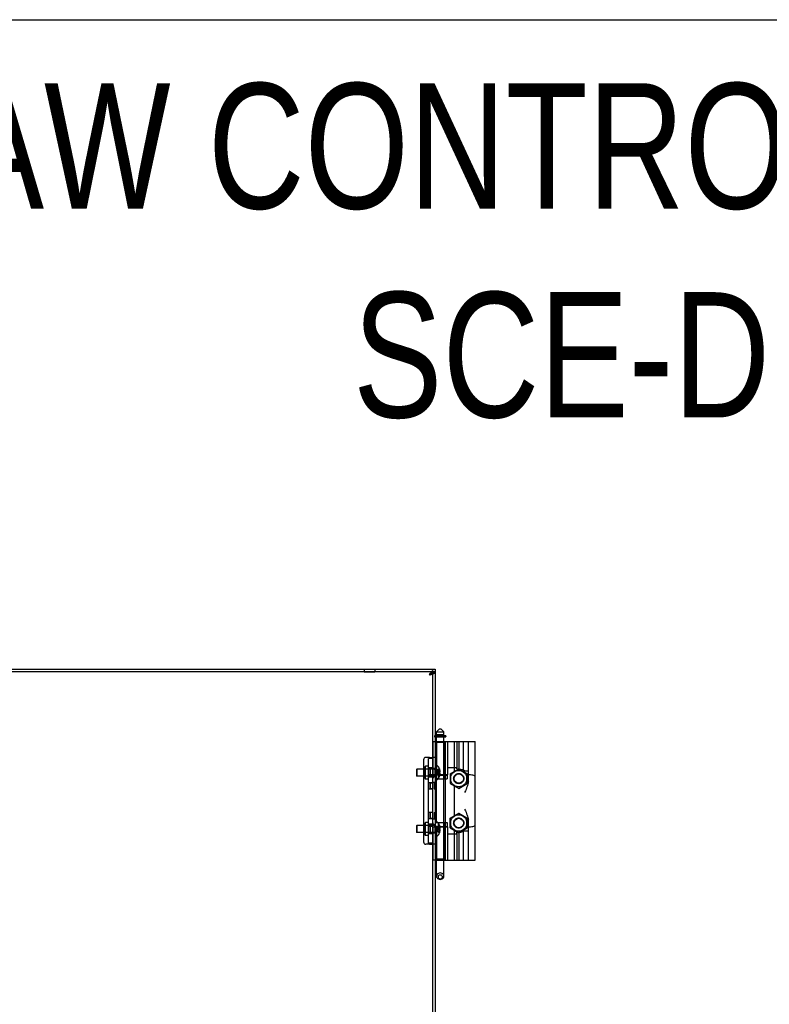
# Model space of a CAD drawing. Header units: inches. Extents: x 0 to 162, y 0 to 105.
# Tile 80 of 80: x 102 to 122, y 79 to 105. Entities that reach past the tile are written whole.
import ezdxf

# ---------------------------------------------------------------- set-up
doc = ezdxf.new("R2010")
doc.units = ezdxf.units.IN
doc.header["$LTSCALE"] = 8.904762
doc.header["$MEASUREMENT"] = 0
doc.linetypes.add('HIDDEN', pattern=[0.2, 0.1, -0.1])
doc.layers.get('0').update_dxf_attribs({"linetype": 'CONTINUOUS'})
doc.layers.add('DEFAULT_2', color=8, linetype='HIDDEN')
doc.layers.add('DIMENSIONS', color=7, linetype='CONTINUOUS')
doc.styles.get("Standard").update_dxf_attribs({"font": 'txt', "width": 0.8})

msp = doc.modelspace()

# ---------------------------------------------------------------- linework, layer by layer
at = {"color": 7, "linetype": 'Continuous'}
for p, q in [((0, 104.7619), (161.9048, 104.7619)), ((113.1503, 87.4892), (113.1503, 87.4112)), ((113.1503, 87.4112), (97.4909, 87.4112)), ((113.0723, 87.4112), (113.0723, 13.8172)), ((113.4263, 85.7153), (113.1503, 85.7153)), ((113.1503, 85.684), (113.4213, 85.684)), ((113.2616, 85.8966), (113.1829, 85.8179)), ((113.1829, 85.7391), (113.1829, 85.8179)), ((113.1829, 85.8179), (113.3797, 85.8179)), ((113.3797, 85.7391), (113.1829, 85.7391)), ((113.1829, 85.559), (113.1829, 85.684)), ((113.2026, 85.7153), (113.2026, 85.7391)), ((113.2616, 85.8966), (113.301, 85.8966)), ((113.301, 85.8966), (113.3797, 85.8179)), ((113.36, 85.7153), (113.36, 85.7391)), ((113.3797, 85.7391), (113.3797, 85.8179)), ((113.3797, 85.559), (113.3797, 85.684)), ((113.4313, 85.7103), (113.4313, 85.694)), ((113.1503, 85.559), (114.2065, 85.559)), ((113.7734, 85.559), (113.7734, 84.8296)), ((113.8994, 84.7972), (113.8994, 85.559)), ((114.2065, 82.4094), (114.2065, 85.559)), ((112.9923, 85.1405), (112.9003, 85.1405)), ((112.9923, 85.1405), (113.0723, 85.1405)), ((112.8378, 85.078), (112.8378, 84.8282)), ((112.8783, 84.8942), (112.8883, 84.9042)), ((112.8783, 84.5742), (112.8783, 84.8942)), ((112.8883, 84.5642), (112.8883, 84.9042)), ((112.9683, 84.9042), (112.8883, 84.9042)), ((113.0723, 85.1092), (112.9683, 85.1092)), ((113.1503, 84.9207), (113.1969, 84.9207)), ((113.4742, 84.8602), (113.4742, 84.6732)), ((113.7223, 84.8602), (113.4742, 84.8602)), ((113.6578, 84.7694), (113.6578, 84.8602)), ((113.7223, 84.8307), (113.7223, 84.8602)), ((112.6503, 84.8182), (112.6603, 84.8282)), ((112.6503, 84.8182), (112.6503, 84.6502)), ((112.6503, 84.6502), (112.6603, 84.6402)), ((112.6603, 84.8282), (112.6603, 84.6402)), ((112.8783, 84.8282), (112.6603, 84.8282)), ((112.8783, 84.6402), (112.6603, 84.6402)), ((112.8378, 84.6402), (112.8378, 83.3282)), ((113.2633, 84.8335), (113.2637, 84.8337)), ((113.2637, 84.8325), (113.2633, 84.8335)), ((113.2633, 84.7497), (113.2637, 84.7497)), ((113.2637, 84.7187), (113.2633, 84.7188)), ((113.2633, 84.635), (113.2637, 84.6359)), ((113.2637, 84.6347), (113.2633, 84.635)), ((113.2637, 84.7497), (113.2737, 84.7497)), ((113.2737, 84.7187), (113.2637, 84.7187)), ((113.2756, 84.7939), (113.2737, 84.8027)), ((113.2737, 84.7497), (113.276, 84.7562)), ((113.276, 84.7123), (113.2737, 84.7187)), ((113.2737, 84.6657), (113.2756, 84.6745)), ((113.2745, 84.6692), (113.4673, 84.6692)), ((113.4742, 84.6732), (113.2753, 84.6732)), ((113.277, 84.7854), (113.2756, 84.7939)), ((113.2756, 84.6745), (113.277, 84.683)), ((113.276, 84.7562), (113.2776, 84.7627)), ((113.2776, 84.7058), (113.276, 84.7123)), ((113.278, 84.7772), (113.277, 84.7854)), ((113.277, 84.683), (113.278, 84.6912)), ((113.2776, 84.7627), (113.2786, 84.7691)), ((113.2786, 84.6993), (113.2776, 84.7058)), ((113.2786, 84.7691), (113.278, 84.7772)), ((113.278, 84.6912), (113.2786, 84.6993)), ((113.3797, 84.6692), (113.3797, 84.6732)), ((113.4191, 84.6692), (113.4191, 84.6732)), ((113.4673, 84.6692), (113.4673, 84.5652)), ((113.5471, 84.7055), (113.7632, 84.8303)), ((113.5471, 84.7055), (113.5471, 84.4441)), ((113.7734, 84.8274), (113.5547, 84.7011)), ((113.5547, 84.7011), (113.5547, 84.4485)), ((113.9922, 84.7011), (113.7734, 84.8274)), ((113.7886, 84.8274), (113.9998, 84.7055)), ((113.9309, 84.7815), (114.0293, 84.7815)), ((113.9922, 84.4485), (113.9922, 84.7011)), ((113.9998, 84.7055), (113.9998, 84.4441)), ((114.0293, 84.4933), (114.0293, 84.7815)), ((114.049, 84.6732), (114.0293, 84.6732)), ((112.8783, 84.5742), (112.8883, 84.5642)), ((112.9683, 84.5642), (112.8883, 84.5642)), ((113.1503, 84.5477), (113.1969, 84.5477)), ((113.1763, 83.4342), (113.1763, 84.5342)), ((113.1829, 83.4207), (113.1829, 84.5477)), ((113.2209, 84.5652), (113.4673, 84.5652)), ((113.2283, 84.574), (113.2283, 84.5652)), ((113.3797, 83.4032), (113.3797, 84.5652)), ((113.4191, 83.4032), (113.4191, 84.5652)), ((113.5471, 84.4441), (113.7734, 84.3134)), ((113.5547, 84.4485), (113.7734, 84.3222)), ((113.6578, 83.5883), (113.6578, 84.3801)), ((113.7734, 84.3222), (113.9922, 84.4485)), ((113.7734, 84.3134), (113.9998, 84.4441)), ((113.5471, 83.5244), (113.7734, 83.6551)), ((113.7734, 83.6463), (113.5547, 83.52)), ((113.7734, 83.6551), (113.9998, 83.5244)), ((113.9922, 83.52), (113.7734, 83.6463)), ((112.6503, 83.3182), (112.6603, 83.3282)), ((112.6503, 83.3182), (112.6503, 83.1502)), ((112.6603, 83.3282), (112.6603, 83.1402)), ((112.8783, 83.3282), (112.6603, 83.3282)), ((112.8783, 83.3942), (112.8883, 83.4042)), ((112.8783, 83.0742), (112.8783, 83.3942)), ((112.8883, 83.0642), (112.8883, 83.4042)), ((112.9683, 83.4042), (112.8883, 83.4042)), ((113.1503, 83.4207), (113.1969, 83.4207)), ((113.2209, 83.4032), (113.4673, 83.4032)), ((113.2283, 83.4032), (113.2283, 83.3945)), ((113.2633, 83.3335), (113.2637, 83.3337)), ((113.2637, 83.3325), (113.2633, 83.3335)), ((113.2756, 83.2939), (113.2737, 83.3027)), ((113.2745, 83.2992), (113.4673, 83.2992)), ((113.2753, 83.2952), (113.4742, 83.2952)), ((113.277, 83.2854), (113.2756, 83.2939)), ((113.3797, 83.2952), (113.3797, 83.2992)), ((113.4191, 83.2952), (113.4191, 83.2992)), ((113.4673, 83.4032), (113.4673, 83.2992)), ((113.4742, 83.2952), (113.4742, 83.1082)), ((113.5471, 83.263), (113.5471, 83.5244)), ((113.5547, 83.52), (113.5547, 83.2674)), ((113.9922, 83.2674), (113.9922, 83.52)), ((113.9998, 83.5244), (113.9998, 83.263)), ((114.0293, 83.187), (114.0293, 83.4751)), ((114.0293, 83.2952), (114.049, 83.2952)), ((112.6503, 83.1502), (112.6603, 83.1402)), ((112.8783, 83.1402), (112.6603, 83.1402)), ((112.8378, 83.1402), (112.8378, 82.8905)), ((112.8783, 83.0742), (112.8883, 83.0642)), ((112.9683, 83.0642), (112.8883, 83.0642)), ((113.1503, 83.0477), (113.1969, 83.0477)), ((113.2633, 83.2497), (113.2637, 83.2497)), ((113.2637, 83.2187), (113.2633, 83.2188)), ((113.2633, 83.135), (113.2637, 83.1359)), ((113.2637, 83.1347), (113.2633, 83.135)), ((113.2637, 83.2497), (113.2737, 83.2497)), ((113.2737, 83.2187), (113.2637, 83.2187)), ((113.2737, 83.2497), (113.276, 83.2562)), ((113.276, 83.2123), (113.2737, 83.2187)), ((113.2737, 83.1657), (113.2756, 83.1745)), ((113.2756, 83.1745), (113.277, 83.183)), ((113.276, 83.2562), (113.2776, 83.2627)), ((113.2776, 83.2058), (113.276, 83.2123)), ((113.278, 83.2772), (113.277, 83.2854)), ((113.277, 83.183), (113.278, 83.1912)), ((113.2776, 83.2627), (113.2786, 83.2691)), ((113.2786, 83.1993), (113.2776, 83.2058)), ((113.2786, 83.2691), (113.278, 83.2772)), ((113.278, 83.1912), (113.2786, 83.1993)), ((113.4742, 83.1082), (113.7223, 83.1082)), ((113.5471, 83.263), (113.7632, 83.1382)), ((113.5547, 83.2674), (113.7734, 83.1411)), ((113.6578, 83.1082), (113.6578, 83.199)), ((113.7223, 83.1082), (113.7223, 83.1378)), ((113.7734, 83.1411), (113.9922, 83.2674)), ((113.7734, 83.1388), (113.7734, 82.4094)), ((113.7886, 83.141), (113.9998, 83.263)), ((113.8994, 82.4094), (113.8994, 83.1713)), ((113.9309, 83.187), (114.0293, 83.187)), ((112.9923, 82.828), (112.9003, 82.828)), ((113.0723, 82.8592), (112.9683, 82.8592)), ((112.9923, 82.828), (113.0723, 82.828)), ((113.1503, 82.4094), (114.2065, 82.4094)), ((113.1829, 81.9794), (113.1829, 82.4094)), ((113.3797, 81.9794), (113.3797, 82.4094))]:
    msp.add_line(p, q, dxfattribs=at)
at = {"color": 3, "linetype": 'Continuous'}
for p, q in [((97.4909, 87.4892), (113.1503, 87.4892)), ((113.1503, 87.4112), (113.1503, 13.8172)), ((112.9683, 82.8592), (112.9683, 85.1092))]:
    msp.add_line(p, q, dxfattribs=at)
at = {"color": 8, "linetype": 'HIDDEN'}
for p, q in [((111.2598, 87.4892), (111.2598, 87.4112)), ((111.5408, 87.4892), (111.5408, 87.4112)), ((111.2598, 87.4112), (111.5408, 87.4112)), ((113.0723, 87.4112), (113.0723, 85.1405)), ((113.1503, 85.1405), (113.0723, 85.1405)), ((113.0723, 84.8592), (112.9683, 84.8592)), ((113.0723, 84.8592), (113.0723, 84.6092)), ((113.0723, 84.6092), (112.9683, 84.6092)), ((113.1503, 84.8432), (113.0723, 84.8432)), ((113.1503, 84.6252), (113.0723, 84.6252)), ((113.0723, 84.4607), (112.9683, 84.4607)), ((113.0723, 84.4607), (113.0723, 84.2947)), ((113.0723, 84.2947), (112.9683, 84.2947)), ((113.0723, 83.6737), (112.9683, 83.6737)), ((113.0723, 83.6737), (113.0723, 83.5077)), ((113.0723, 83.5077), (112.9683, 83.5077)), ((113.0723, 83.3592), (112.9683, 83.3592)), ((113.0723, 83.3592), (113.0723, 83.1092)), ((113.1503, 83.3432), (113.0723, 83.3432)), ((113.0723, 83.1092), (112.9683, 83.1092)), ((113.1503, 83.1252), (113.0723, 83.1252)), ((113.0723, 82.828), (113.0723, 62.8938)), ((113.1503, 82.828), (113.0723, 82.828))]:
    msp.add_line(p, q, dxfattribs=at)
at = {"linetype": 'HIDDEN'}
for p, q in [((111.2598, 87.4892), (111.5408, 87.4892)), ((113.1503, 87.4112), (113.1503, 85.1405)), ((112.9683, 84.8592), (112.9683, 84.6092)), ((113.1503, 84.6252), (113.1503, 84.8432)), ((112.9683, 84.4607), (112.9683, 84.2947)), ((112.9683, 83.6737), (112.9683, 83.5077)), ((112.9683, 83.3592), (112.9683, 83.1092)), ((113.1503, 83.1252), (113.1503, 83.3432)), ((113.1503, 82.828), (113.1503, 62.8938))]:
    msp.add_line(p, q, dxfattribs=at)
at = {"color": 7, "linetype": 'Continuous'}
for points in [[(112.9923, 87.3312), (113.0067, 87.3426), (113.021, 87.3538), (113.0354, 87.3645), (113.0498, 87.3745), (113.0562, 87.3786)], [(112.9923, 87.3312), (113.0062, 87.3401), (113.0197, 87.349), (113.0323, 87.3579), (113.0437, 87.3668), (113.0536, 87.3757)], [(113.0536, 87.3757), (113.0616, 87.3846), (113.0675, 87.3934), (113.0711, 87.4023), (113.0723, 87.4112)], [(113.2633, 84.7188), (113.2636, 84.7291), (113.2636, 84.7394), (113.2633, 84.7497)], [(114.2065, 84.6237), (114.2027, 84.64), (114.1913, 84.6525), (114.1728, 84.6614), (114.1481, 84.6673), (114.1185, 84.6708), (114.085, 84.6726), (114.049, 84.6732)], [(114.0293, 84.4933), (114.0283, 84.4735), (114.0249, 84.4507), (114.0189, 84.4247), (114.0103, 84.3953), (113.9987, 84.3624), (113.9845, 84.3262), (113.9681, 84.2873), (113.9499, 84.2465), (113.9309, 84.2047)], [(113.9309, 83.7638), (113.9499, 83.7219), (113.9681, 83.6811), (113.9845, 83.6423), (113.9987, 83.6061), (114.0103, 83.5731), (114.0189, 83.5437), (114.0249, 83.5177), (114.0283, 83.495), (114.0293, 83.4751)], [(114.049, 83.2952), (114.0853, 83.2958), (114.1189, 83.2977), (114.1486, 83.3012), (114.1731, 83.3072), (114.1915, 83.3161), (114.2027, 83.3286), (114.2065, 83.3448)], [(113.2633, 83.2188), (113.2636, 83.2291), (113.2636, 83.2394), (113.2633, 83.2497)], [(113.2813, 82.0646), (113.2558, 82.0617), (113.2321, 82.0532), (113.2117, 82.0397), (113.1961, 82.022), (113.1862, 82.0015), (113.1829, 81.9794)], [(113.1829, 81.9794), (113.1862, 81.9573), (113.1961, 81.9368), (113.2117, 81.9191), (113.2321, 81.9056), (113.2558, 81.8971), (113.2813, 81.8942)], [(113.2813, 82.0109), (113.2646, 82.0088), (113.2493, 82.0027), (113.2367, 81.9933), (113.2277, 81.9811), (113.2229, 81.9672), (113.2228, 81.9527), (113.2275, 81.9387), (113.2365, 81.9264), (113.2491, 81.9168), (113.2645, 81.9107), (113.2813, 81.9086)], [(113.3797, 81.9794), (113.3764, 82.0015), (113.3665, 82.022), (113.3509, 82.0397), (113.3305, 82.0532), (113.3068, 82.0617), (113.2813, 82.0646)], [(113.2813, 81.9086), (113.298, 81.9107), (113.3133, 81.9167), (113.3259, 81.9262), (113.3349, 81.9383), (113.3397, 81.9523), (113.3398, 81.9668), (113.3351, 81.9807), (113.3262, 81.993), (113.3135, 82.0026), (113.2981, 82.0088), (113.2813, 82.0109)], [(113.2813, 81.8942), (113.3068, 81.8971), (113.3305, 81.9056), (113.3509, 81.9191), (113.3665, 81.9368), (113.3764, 81.9573), (113.3797, 81.9794)]]:
    msp.add_lwpolyline(points, dxfattribs=at)
for centre, radius in [((113.7734, 84.5748), 0.2177), ((113.7734, 84.5748), 0.125), ((113.7734, 83.3937), 0.2177), ((113.7734, 83.3937), 0.125)]:
    msp.add_circle(centre, radius, dxfattribs=at)
for centre, radius, start, end in [((113.4213, 85.694), 0.01, 270, 360), ((113.4263, 85.7103), 0.005, 0, 90), ((112.9003, 85.078), 0.0625, 90, 180), ((113.1969, 84.9007), 0.02, 43.5138, 90), ((113.0215, 84.7342), 0.2618, 22.33569, 43.5138), ((113.0215, 84.7342), 0.2618, 316.4862, 337.66431), ((113.0215, 84.7342), 0.2614, 15.19411, 22.08938), ((113.0215, 84.7342), 0.2614, 337.91063, 344.80589), ((113.7396, 84.4374), 0.3937, 60.92993, 92.52878), ((113.2073, 84.5342), 0.031, 153.99699, 180), ((113.1969, 84.5677), 0.02, 270, 316.4862), ((113.2073, 83.4342), 0.031, 180, 206.00301), ((113.1969, 83.4007), 0.02, 43.5138, 90), ((113.0215, 83.2342), 0.2618, 22.33569, 43.5138), ((113.0215, 83.2342), 0.2614, 15.19411, 22.08938), ((113.1969, 83.0677), 0.02, 270, 316.4862), ((113.0215, 83.2342), 0.2618, 316.4862, 337.66431), ((113.0215, 83.2342), 0.2614, 337.91063, 344.80589), ((113.7396, 83.5311), 0.3937, 267.47122, 299.07007), ((112.9003, 82.8905), 0.0625, 180, 270)]:
    msp.add_arc(centre, radius, start, end, dxfattribs=at)
at = {"layer": 'DEFAULT_2', "color": 8, "linetype": 'HIDDEN'}
for p, q in [((113.0562, 87.3786), (113.0641, 87.3836)), ((113.0641, 87.3836), (113.0785, 87.3917)), ((113.1313, 85.7103), (113.1313, 85.694)), ((113.1363, 85.7153), (113.1503, 85.7153)), ((113.1413, 85.684), (113.1503, 85.684)), ((113.1877, 85.694), (113.1877, 85.7103)), ((113.2013, 85.7103), (113.2013, 85.694)), ((113.2026, 85.684), (113.2026, 85.7153)), ((113.2043, 85.7103), (113.2043, 85.694)), ((113.2126, 85.7103), (113.2126, 85.694)), ((113.2293, 85.7103), (113.2293, 85.694)), ((113.2401, 85.7103), (113.2401, 85.694)), ((113.3225, 85.7103), (113.3225, 85.694)), ((113.3333, 85.7103), (113.3333, 85.694)), ((113.3583, 85.7103), (113.3583, 85.694)), ((113.36, 85.684), (113.36, 85.7153)), ((113.3613, 85.7103), (113.3613, 85.694)), ((113.3749, 85.694), (113.3749, 85.7103)), ((113.0845, 85.559), (113.0845, 84.6732)), ((113.0845, 85.559), (113.1503, 85.559)), ((113.1809, 85.5393), (113.1612, 85.559)), ((113.1809, 85.5393), (113.1809, 84.6732)), ((113.3817, 85.5393), (113.1809, 85.5393)), ((113.1829, 84.5477), (113.1829, 85.559)), ((113.3797, 84.6732), (113.3797, 85.559)), ((113.3817, 85.5393), (113.4014, 85.559)), ((113.3817, 85.5393), (113.3817, 84.6732)), ((113.4191, 84.6732), (113.4191, 85.559)), ((113.4782, 85.559), (113.4782, 84.8602)), ((113.6578, 84.8602), (113.6578, 85.559)), ((113.7223, 85.559), (113.7223, 84.8602)), ((114.0293, 84.7815), (114.0293, 85.559)), ((113.0223, 84.8587), (112.9683, 84.8587)), ((113.0223, 84.6097), (113.0223, 84.8587)), ((112.8378, 84.8282), (112.8378, 84.6402)), ((112.8883, 84.8292), (112.8783, 84.8392)), ((113.1221, 84.8282), (112.8783, 84.8282)), ((113.1221, 84.6402), (112.8783, 84.6402)), ((112.8883, 84.6392), (112.8783, 84.6292)), ((113.0123, 84.8292), (112.8883, 84.8292)), ((113.0123, 84.6392), (112.8883, 84.6392)), ((113.0723, 84.6717), (112.9683, 84.6717)), ((113.0223, 84.6097), (112.9683, 84.6097)), ((113.0123, 84.8292), (113.0223, 84.8392)), ((113.0123, 84.8292), (113.0123, 84.6392)), ((113.0123, 84.6392), (113.0223, 84.6292)), ((113.2753, 84.6732), (113.0845, 84.6732)), ((113.1785, 84.7719), (113.1397, 84.7342)), ((113.1786, 84.7401), (113.1397, 84.7342)), ((113.1503, 84.7358), (113.1397, 84.7342)), ((113.1785, 84.6966), (113.1397, 84.7342)), ((113.1786, 84.7283), (113.1397, 84.7342)), ((113.1503, 84.7326), (113.1397, 84.7342)), ((113.1786, 84.7401), (113.1503, 84.7358)), ((113.2198, 84.7453), (113.1786, 84.7401)), ((113.1923, 84.7266), (113.1786, 84.7283)), ((113.2198, 84.7232), (113.1923, 84.7266)), ((113.2637, 84.7497), (113.2198, 84.7453)), ((113.2637, 84.7187), (113.2198, 84.7232)), ((113.2283, 84.6692), (113.2283, 84.574)), ((113.2283, 84.6692), (113.2745, 84.6692)), ((113.2637, 84.8325), (113.2637, 84.7497)), ((113.2637, 84.8027), (113.2737, 84.8027)), ((113.2637, 84.7691), (113.2786, 84.7691)), ((113.2637, 84.7187), (113.2637, 84.6359)), ((113.2637, 84.6993), (113.2786, 84.6993)), ((113.2637, 84.6657), (113.2737, 84.6657)), ((113.3797, 84.5652), (113.3797, 84.6692)), ((113.3843, 84.5652), (113.3843, 84.6692)), ((113.4191, 84.5652), (113.4191, 84.6692)), ((113.7632, 84.8303), (113.7734, 84.8362)), ((113.7734, 84.8362), (113.7886, 84.8274)), ((113.0203, 84.2987), (113.0203, 84.4567)), ((113.0723, 84.4567), (113.0203, 84.4567)), ((113.1763, 84.4752), (113.0723, 84.4752)), ((113.1243, 84.4567), (113.1243, 84.2987)), ((113.1243, 84.4567), (113.1763, 84.4567)), ((113.1763, 84.5782), (113.1763, 84.5342)), ((113.2073, 84.5652), (113.2209, 84.5652)), ((113.0723, 84.2987), (113.0203, 84.2987)), ((113.1243, 84.2987), (113.1763, 84.2987)), ((113.0203, 83.5117), (113.0203, 83.6697)), ((113.0723, 83.6697), (113.0203, 83.6697)), ((113.1243, 83.6697), (113.1243, 83.5117)), ((113.1243, 83.6697), (113.1763, 83.6697)), ((112.8378, 83.3282), (112.8378, 83.1402)), ((112.8883, 83.3292), (112.8783, 83.3392)), ((113.1221, 83.3282), (112.8783, 83.3282)), ((113.0123, 83.3292), (112.8883, 83.3292)), ((113.0223, 83.3587), (112.9683, 83.3587)), ((113.0723, 83.2967), (112.9683, 83.2967)), ((113.0123, 83.3292), (113.0223, 83.3392)), ((113.0123, 83.3292), (113.0123, 83.1392)), ((113.0723, 83.5117), (113.0203, 83.5117)), ((113.0223, 83.1097), (113.0223, 83.3587)), ((113.1763, 83.4932), (113.0723, 83.4932)), ((113.0845, 83.2952), (113.0845, 82.4094)), ((113.0845, 83.2952), (113.2753, 83.2952)), ((113.1243, 83.5117), (113.1763, 83.5117)), ((113.1763, 83.4342), (113.1763, 83.3902)), ((113.1809, 83.2952), (113.1809, 82.4291)), ((113.1829, 82.4094), (113.1829, 83.4207)), ((113.2073, 83.4032), (113.2209, 83.4032)), ((113.2283, 83.3945), (113.2283, 83.2992)), ((113.2745, 83.2992), (113.2283, 83.2992)), ((113.2637, 83.3325), (113.2637, 83.2497)), ((113.2637, 83.3027), (113.2737, 83.3027)), ((113.3797, 83.2992), (113.3797, 83.4032)), ((113.3797, 82.4094), (113.3797, 83.2952)), ((113.3817, 83.2952), (113.3817, 82.4291)), ((113.3843, 83.2992), (113.3843, 83.4032)), ((113.4191, 83.2992), (113.4191, 83.4032)), ((113.4191, 82.4094), (113.4191, 83.2952)), ((113.1221, 83.1402), (112.8783, 83.1402)), ((112.8883, 83.1392), (112.8783, 83.1292)), ((113.0123, 83.1392), (112.8883, 83.1392)), ((113.0223, 83.1097), (112.9683, 83.1097)), ((113.0123, 83.1392), (113.0223, 83.1292)), ((113.1785, 83.2719), (113.1397, 83.2342)), ((113.1786, 83.2401), (113.1397, 83.2342)), ((113.1503, 83.2358), (113.1397, 83.2342)), ((113.1785, 83.1966), (113.1397, 83.2342)), ((113.1786, 83.2283), (113.1397, 83.2342)), ((113.1503, 83.2326), (113.1397, 83.2342)), ((113.1786, 83.2401), (113.1503, 83.2358)), ((113.2198, 83.2453), (113.1786, 83.2401)), ((113.1923, 83.2266), (113.1786, 83.2283)), ((113.2198, 83.2232), (113.1923, 83.2266)), ((113.2637, 83.2497), (113.2198, 83.2453)), ((113.2637, 83.2187), (113.2198, 83.2232)), ((113.2637, 83.2691), (113.2786, 83.2691)), ((113.2637, 83.2187), (113.2637, 83.1359)), ((113.2637, 83.1993), (113.2786, 83.1993)), ((113.2637, 83.1657), (113.2737, 83.1657)), ((113.4782, 83.1082), (113.4782, 82.4094)), ((113.6578, 82.4094), (113.6578, 83.1082)), ((113.7223, 83.1082), (113.7223, 82.4094)), ((113.7734, 83.1323), (113.7632, 83.1382)), ((113.7886, 83.141), (113.7734, 83.1323)), ((114.0293, 82.4094), (114.0293, 83.187)), ((113.1503, 82.4094), (113.0845, 82.4094)), ((113.1809, 82.4291), (113.1612, 82.4094)), ((113.3817, 82.4291), (113.1809, 82.4291)), ((113.3817, 82.4291), (113.4014, 82.4094))]:
    msp.add_line(p, q, dxfattribs=at)
at = {"layer": 'DEFAULT_2', "linetype": 'HIDDEN'}
for points in [[(112.9923, 87.3312), (113.0067, 87.3537), (113.021, 87.3757), (113.0354, 87.3969), (113.0498, 87.4166), (113.0641, 87.4347), (113.0785, 87.4506), (113.0929, 87.4641), (113.1072, 87.4749), (113.1216, 87.4828), (113.1359, 87.4876), (113.1503, 87.4892)], [(112.9923, 87.3312), (113.0148, 87.3385), (113.0368, 87.3458), (113.0579, 87.353), (113.0777, 87.3603), (113.0958, 87.3676), (113.1117, 87.3749), (113.1252, 87.3821), (113.136, 87.3894), (113.1439, 87.3967), (113.1487, 87.4039), (113.1503, 87.4112)]]:
    msp.add_lwpolyline(points, dxfattribs=at)
at = {"layer": 'DEFAULT_2', "color": 8, "linetype": 'HIDDEN'}
for points in [[(113.0785, 87.3917), (113.0929, 87.3985), (113.1072, 87.404), (113.1216, 87.408), (113.1359, 87.4104), (113.1503, 87.4112)], [(113.2043, 85.694), (113.2039, 85.6915), (113.2029, 85.6893), (113.2015, 85.6875), (113.1996, 85.686), (113.1975, 85.6849), (113.1953, 85.6842), (113.193, 85.684)], [(113.2043, 85.7103), (113.2041, 85.7117), (113.2034, 85.713), (113.2024, 85.714), (113.2012, 85.7147), (113.1999, 85.7151), (113.1985, 85.7153)], [(113.2126, 85.694), (113.2124, 85.6917), (113.2119, 85.6898), (113.2113, 85.6883), (113.2106, 85.687), (113.2098, 85.686), (113.2091, 85.6853), (113.2082, 85.6847), (113.2074, 85.6843), (113.2066, 85.6841), (113.2059, 85.684)], [(113.2126, 85.7103), (113.2125, 85.7115), (113.2122, 85.7125), (113.2118, 85.7133), (113.2114, 85.714), (113.211, 85.7145), (113.2105, 85.7148), (113.2101, 85.7151), (113.2096, 85.7152), (113.2092, 85.7153)], [(113.2293, 85.694), (113.229, 85.6916), (113.228, 85.6894), (113.2266, 85.6875), (113.2248, 85.686), (113.2228, 85.6849), (113.2205, 85.6842), (113.2183, 85.684)], [(113.2293, 85.7103), (113.2291, 85.7117), (113.2285, 85.7129), (113.2275, 85.7139), (113.2264, 85.7147), (113.2251, 85.7151), (113.2238, 85.7153)], [(113.2401, 85.7103), (113.2401, 85.7117), (113.2403, 85.713), (113.2404, 85.714), (113.2406, 85.7147), (113.2408, 85.7151), (113.2409, 85.7153)], [(113.2401, 85.694), (113.2402, 85.6915), (113.2403, 85.6893), (113.2405, 85.6875), (113.2408, 85.686), (113.241, 85.6849), (113.2413, 85.6842), (113.2415, 85.684)], [(113.3225, 85.694), (113.3225, 85.6915), (113.3223, 85.6893), (113.3221, 85.6875), (113.3218, 85.686), (113.3216, 85.6849), (113.3213, 85.6842), (113.3211, 85.684)], [(113.3225, 85.7103), (113.3225, 85.7117), (113.3224, 85.713), (113.3222, 85.714), (113.322, 85.7147), (113.3219, 85.7151), (113.3217, 85.7153)], [(113.3333, 85.7103), (113.3335, 85.7117), (113.3342, 85.7129), (113.3351, 85.7139), (113.3362, 85.7147), (113.3375, 85.7151), (113.3388, 85.7153)], [(113.3333, 85.694), (113.3336, 85.6916), (113.3346, 85.6894), (113.336, 85.6875), (113.3378, 85.686), (113.3399, 85.6849), (113.3421, 85.6842), (113.3444, 85.684)], [(113.3583, 85.7103), (113.3586, 85.7117), (113.3592, 85.713), (113.3602, 85.714), (113.3614, 85.7147), (113.3627, 85.7151), (113.3641, 85.7153)], [(113.3583, 85.694), (113.3587, 85.6915), (113.3597, 85.6893), (113.3612, 85.6875), (113.363, 85.686), (113.3651, 85.6849), (113.3673, 85.6842), (113.3697, 85.684)], [(113.2637, 84.8027), (113.22, 84.783), (113.1786, 84.7602), (113.1397, 84.7342)], [(113.2637, 84.7691), (113.22, 84.7591), (113.1786, 84.7475), (113.1397, 84.7342)], [(113.2637, 84.6993), (113.22, 84.7093), (113.1786, 84.721), (113.1397, 84.7342)], [(113.2637, 84.6657), (113.22, 84.6854), (113.1786, 84.7082), (113.1397, 84.7342)], [(113.2633, 84.8335), (113.2197, 84.805), (113.1785, 84.7719)], [(113.2633, 84.635), (113.2197, 84.6635), (113.1785, 84.6966)], [(113.2637, 83.3027), (113.22, 83.283), (113.1786, 83.2602), (113.1397, 83.2342)], [(113.2633, 83.3335), (113.2197, 83.305), (113.1785, 83.2719)], [(113.2637, 83.2691), (113.22, 83.2591), (113.1786, 83.2475), (113.1397, 83.2342)], [(113.2637, 83.1993), (113.22, 83.2093), (113.1786, 83.221), (113.1397, 83.2342)], [(113.2637, 83.1657), (113.22, 83.1854), (113.1786, 83.2082), (113.1397, 83.2342)], [(113.2633, 83.135), (113.2197, 83.1635), (113.1785, 83.1966)]]:
    msp.add_lwpolyline(points, dxfattribs=at)
for centre in [(113.7734, 84.5748), (113.7734, 83.3937)]:
    msp.add_circle(centre, 0.1348, dxfattribs=at)
for centre, radius, start, end in [((113.1363, 85.7103), 0.005, 90, 180), ((113.1413, 85.694), 0.01, 180, 270), ((113.1777, 85.694), 0.01, 270, 360), ((113.1827, 85.7103), 0.005, 0, 90), ((113.1913, 85.694), 0.01, 270, 360), ((113.1963, 85.7103), 0.005, 0, 90), ((113.3663, 85.7103), 0.005, 90, 180), ((113.3713, 85.694), 0.01, 180, 270), ((113.3799, 85.7103), 0.005, 90, 180), ((113.3849, 85.694), 0.01, 180, 270), ((113.2283, 84.5132), 0.156, 90, 180), ((113.1221, 84.8564), 0.0282, 270, 360), ((113.1221, 84.612), 0.0282, 0, 90), ((113.2073, 84.5342), 0.031, 90, 153.99699), ((113.2283, 83.4552), 0.156, 180, 270), ((113.1221, 83.3564), 0.0282, 270, 360), ((113.2073, 83.4342), 0.031, 206.00301, 270), ((113.1221, 83.112), 0.0282, 0, 90)]:
    msp.add_arc(centre, radius, start, end, dxfattribs=at)

# ---------------------------------------------------------------- texts
at = {"layer": 'DIMENSIONS', "color": 2, "linetype": 'Continuous', "lineweight": 0, "insert": (121.5655, 103.0718), "char_height": 3.333333, "width": 77.333333, "attachment_point": 2}
msp.add_mtext('SAGINAW CONTROL & ENGINEERING\\PSCE-DF2006', dxfattribs=at)

doc.saveas('drawing.dxf')
